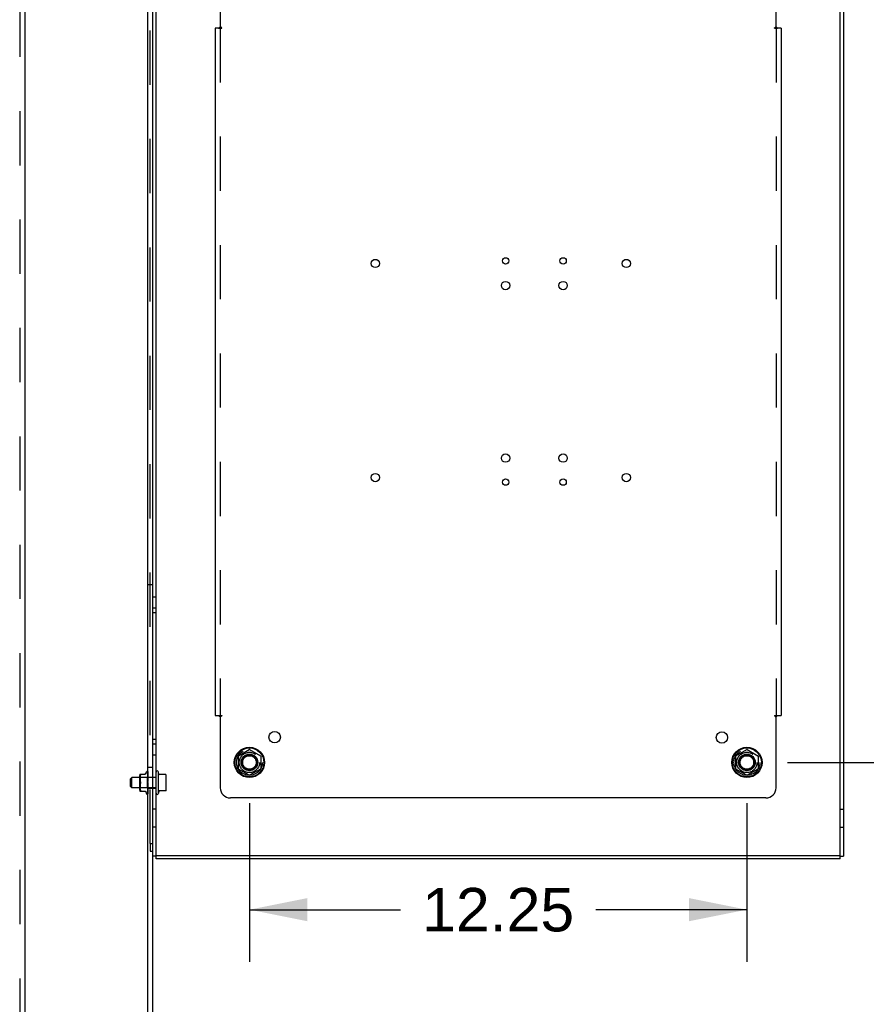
# Model space of a CAD drawing. Header units: inches. Extents: x 0 to 243, y 0 to 157.
# Tile 22 of 27: x 192 to 213, y 99 to 123. Entities that reach past the tile are written whole.
import ezdxf

# ---------------------------------------------------------------- set-up
doc = ezdxf.new("R2010")
doc.units = ezdxf.units.IN
doc.header["$LTSCALE"] = 13.357143
doc.header["$MEASUREMENT"] = 0
doc.linetypes.add('DOT', pattern=[0.2, 0.1, -0.1])
doc.linetypes.add('HIDDEN', pattern=[0.2, 0.1, -0.1])
doc.layers.get('0').update_dxf_attribs({"linetype": 'CONTINUOUS'})
for name, color, linetype in [('DEFAULT_2', 8, 'HIDDEN'), ('DIMENSIONS', 7, 'CONTINUOUS'), ('SUBPANELS', 7, 'CONTINUOUS')]:
    doc.layers.add(name, color=color, linetype=linetype)
doc.styles.get("Standard").update_dxf_attribs({"font": 'arial.ttf'})
doc.dimstyles.new('DIMSTYLE_1', dxfattribs={"dimtxt": 1.071429, "dimasz": 1.428571, "dimexe": 0.09, "dimexo": 0.07, "dimgap": 0.0375, "dimtad": 0, "dimtih": 1, "dimtoh": 1, "dimzin": 4, "dimdsep": 46, "dimtxsty": 'Standard', "dimblk": '_FILLED', "dimblk1": '_FILLED', "dimblk2": '_FILLED', "dimcen": 0.09, "dimazin": 1, "dimtfac": 1, "dimtdec": 3, "dimtofl": 0, "dimtmove": 0, "dimatfit": 3, "dimldrblk": '_FILLED', "dimfxl": 0, "dimtolj": 1, "dimtzin": 4, "dimarcsym": 0})

# ---------------------------------------------------------------- blocks, each defined once
blk = doc.blocks.new('_FILLED')
at = {"color": 0, "linetype": 'ByBlock'}
blk.add_solid([(0, 0), (-1, 0.2), (-1, -0.2)], dxfattribs=at)
blk = doc.blocks.new('*D26')
at = {"layer": 'DIMENSIONS', "color": 2, "linetype": 'Continuous'}
for p, q in [((210.791, 123.755), (216.29, 123.755)), ((215.004, 123.755), (215.004, 115.201)), ((215.004, 104.505), (215.004, 113.059)), ((210.791, 104.505), (216.29, 104.505))]:
    blk.add_line(p, q, dxfattribs=at)
at = {"layer": 'DIMENSIONS', "color": 2, "linetype": 'Continuous', "xscale": 1.4285714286, "yscale": 1.4285714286, "zscale": 1.4285714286}
for p, rotation in [((215.004, 123.755), 90), ((215.004, 104.505), 270)]:
    blk.add_blockref('_FILLED', p, dxfattribs=dict(at, rotation=rotation))
at = {"layer": 'DIMENSIONS', "color": 2, "linetype": 'Continuous', "insert": (215.004, 114.666), "char_height": 1.0714, "width": 3.74403, "attachment_point": 2, "line_spacing_factor": 0.9}
blk.add_mtext('19.25', dxfattribs=at)
blk = doc.blocks.new('*D27')
at = {"layer": 'DIMENSIONS', "color": 2, "linetype": 'Continuous'}
for p, q in [((197.541, 103.505), (197.541, 99.59)), ((209.791, 103.505), (209.791, 99.59)), ((197.541, 100.876), (201.258, 100.876)), ((209.791, 100.876), (206.073, 100.876))]:
    blk.add_line(p, q, dxfattribs=at)
at = {"layer": 'DIMENSIONS', "color": 2, "linetype": 'Continuous', "xscale": 1.4285714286, "yscale": 1.4285714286, "zscale": 1.4285714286, "rotation": 180}
blk.add_blockref('_FILLED', (197.541, 100.876), dxfattribs=at)
at = {"layer": 'DIMENSIONS', "color": 2, "linetype": 'Continuous', "xscale": 1.4285714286, "yscale": 1.4285714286, "zscale": 1.4285714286}
blk.add_blockref('_FILLED', (209.791, 100.876), dxfattribs=at)
at = {"layer": 'DIMENSIONS', "color": 2, "linetype": 'Continuous', "insert": (203.666, 101.412), "char_height": 1.0714, "width": 3.74403, "attachment_point": 2, "line_spacing_factor": 0.9}
blk.add_mtext('12.25', dxfattribs=at)

msp = doc.modelspace()

# ---------------------------------------------------------------- linework, layer by layer
at = {"color": 7, "linetype": 'Continuous'}
for p, q in [((195.041, 44.725), (195.041, 134.475)), ((195.166, 44.725), (195.166, 134.475)), ((195.241, 102.13), (195.241, 126.13)), ((212.091, 102.13), (212.091, 126.13)), ((212.166, 126.067), (212.166, 102.193)), ((195.166, 108.88), (195.041, 108.88)), ((195.241, 108.193), (195.166, 108.193)), ((195.241, 105.068), (195.166, 105.068)), ((197.263, 104.659), (197.263, 104.351)), ((197.268, 104.668), (197.536, 104.823)), ((197.546, 104.823), (197.813, 104.668)), ((197.818, 104.659), (197.818, 104.351)), ((209.513, 104.659), (209.513, 104.351)), ((209.518, 104.668), (209.786, 104.823)), ((209.796, 104.823), (210.063, 104.668)), ((210.068, 104.659), (210.068, 104.351)), ((195.166, 104.38), (195.041, 104.38)), ((197.536, 104.188), (197.268, 104.342)), ((197.813, 104.342), (197.546, 104.188)), ((209.786, 104.188), (209.518, 104.342)), ((210.063, 104.342), (209.796, 104.188)), ((194.616, 104.1), (194.646, 104.13)), ((194.616, 103.91), (194.616, 104.1)), ((194.839, 104.13), (194.646, 104.13)), ((194.646, 103.88), (194.646, 104.13)), ((194.839, 103.825), (194.839, 104.185)), ((194.844, 104.213), (194.973, 104.213)), ((194.977, 104.215), (194.973, 104.214)), ((194.993, 104.233), (195.009, 104.275)), ((195.024, 104.286), (195.025, 104.286)), ((195.038, 104.279), (195.037, 104.281)), ((195.039, 104.278), (195.038, 104.279)), ((195.039, 104.272), (195.038, 104.275)), ((195.038, 104.258), (195.038, 104.26)), ((195.039, 104.253), (195.038, 104.258)), ((195.039, 104.231), (195.038, 104.236)), ((195.038, 104.204), (195.038, 104.204)), ((195.038, 104.201), (195.038, 104.204)), ((195.04, 104.186), (195.038, 104.201)), ((195.038, 104.165), (195.038, 104.166)), ((195.04, 104.144), (195.038, 104.165)), ((195.041, 104.092), (195.038, 104.121)), ((195.038, 104.121), (195.038, 104.121)), ((195.04, 104.249), (195.039, 104.253)), ((195.04, 104.221), (195.039, 104.231)), ((195.041, 104.275), (195.04, 104.276)), ((195.041, 104.274), (195.04, 104.275)), ((195.04, 104.265), (195.04, 104.267)), ((195.041, 104.263), (195.04, 104.265)), ((195.04, 104.248), (195.04, 104.249)), ((195.041, 104.244), (195.04, 104.248)), ((195.041, 104.216), (195.04, 104.221)), ((195.041, 104.18), (195.04, 104.186)), ((195.041, 104.138), (195.04, 104.144)), ((195.041, 104.275), (195.041, 104.275)), ((195.301, 103.745), (195.301, 104.265)), ((195.31, 104.214), (195.301, 104.265)), ((195.479, 104.205), (195.315, 104.205)), ((195.491, 103.839), (195.491, 104.171)), ((194.616, 103.91), (194.646, 103.88)), ((194.839, 103.88), (194.646, 103.88)), ((195.038, 104.072), (195.041, 104.042)), ((195.038, 104.072), (195.038, 104.072)), ((195.038, 103.97), (195.038, 103.97)), ((195.038, 103.872), (195.038, 103.872)), ((194.844, 103.797), (194.973, 103.797)), ((194.993, 103.777), (195.009, 103.735)), ((195.024, 103.724), (195.025, 103.724)), ((195.037, 103.731), (195.038, 103.732)), ((195.038, 103.829), (195.038, 103.83)), ((195.038, 103.794), (195.039, 103.795)), ((195.038, 103.793), (195.038, 103.794)), ((195.038, 103.793), (195.038, 103.793)), ((195.038, 103.764), (195.038, 103.765)), ((195.038, 103.765), (195.039, 103.765)), ((195.038, 103.743), (195.039, 103.745)), ((195.039, 103.831), (195.04, 103.835)), ((195.039, 103.795), (195.04, 103.798)), ((195.039, 103.766), (195.04, 103.768)), ((195.039, 103.765), (195.039, 103.766)), ((195.04, 103.835), (195.041, 103.836)), ((195.04, 103.798), (195.041, 103.799)), ((195.04, 103.768), (195.041, 103.77)), ((195.31, 103.797), (195.301, 103.745)), ((195.479, 103.805), (195.315, 103.805)), ((195.096, 102.505), (195.166, 102.505)), ((195.096, 102.505), (195.096, 102.318)), ((195.096, 102.318), (195.166, 102.318)), ((195.241, 102.193), (195.166, 102.193)), ((212.091, 102.205), (195.241, 102.205)), ((212.091, 102.193), (212.166, 102.193)), ((212.091, 102.13), (195.241, 102.13))]:
    msp.add_line(p, q, dxfattribs=at)
for points in [[(194.86, 104.199), (194.856, 104.19), (194.853, 104.182), (194.851, 104.172), (194.848, 104.163), (194.847, 104.153), (194.846, 104.144), (194.845, 104.135), (194.845, 104.126), (194.844, 104.118), (194.844, 104.11), (194.844, 104.101), (194.845, 104.093), (194.845, 104.084), (194.846, 104.075), (194.847, 104.065), (194.848, 104.056), (194.85, 104.046), (194.853, 104.037), (194.856, 104.028), (194.86, 104.02)], [(194.86, 104.199), (194.861, 104.202), (194.862, 104.204), (194.863, 104.206), (194.863, 104.208), (194.863, 104.209), (194.863, 104.211), (194.863, 104.212), (194.862, 104.213), (194.861, 104.213), (194.86, 104.213)], [(194.973, 104.214), (194.969, 104.214), (194.966, 104.213)], [(194.993, 104.233), (194.992, 104.231), (194.991, 104.227), (194.988, 104.224), (194.986, 104.222), (194.983, 104.219), (194.98, 104.217), (194.977, 104.215)], [(195.038, 104.28), (195.037, 104.281), (195.036, 104.282)], [(195.04, 104.275), (195.04, 104.276), (195.039, 104.278), (195.039, 104.279), (195.038, 104.28)], [(195.04, 104.276), (195.04, 104.276), (195.04, 104.277), (195.04, 104.277), (195.04, 104.277), (195.04, 104.278), (195.039, 104.278), (195.039, 104.278)], [(195.04, 104.267), (195.04, 104.269), (195.039, 104.271), (195.039, 104.272)], [(194.86, 103.99), (194.856, 103.982), (194.853, 103.973), (194.85, 103.964), (194.849, 103.954), (194.847, 103.945), (194.846, 103.936), (194.845, 103.927), (194.845, 103.918), (194.844, 103.909), (194.844, 103.901), (194.844, 103.892), (194.845, 103.884), (194.845, 103.875), (194.846, 103.866), (194.847, 103.857), (194.848, 103.848), (194.85, 103.838), (194.853, 103.829), (194.856, 103.82), (194.86, 103.811)], [(194.86, 104.02), (194.861, 104.017), (194.862, 104.015), (194.862, 104.012), (194.863, 104.01), (194.863, 104.007), (194.863, 104.005)], [(194.863, 104.005), (194.863, 104.003), (194.863, 104), (194.862, 103.998), (194.862, 103.995), (194.861, 103.993), (194.86, 103.99)], [(195.038, 103.97), (195.038, 103.97), (195.038, 103.971), (195.039, 103.972), (195.039, 103.972), (195.039, 103.973), (195.039, 103.973), (195.04, 103.974), (195.04, 103.974), (195.04, 103.975), (195.04, 103.975), (195.041, 103.975), (195.041, 103.975)], [(195.038, 103.92), (195.039, 103.921), (195.039, 103.922), (195.039, 103.922), (195.039, 103.923), (195.04, 103.924), (195.04, 103.924), (195.04, 103.925), (195.041, 103.926), (195.041, 103.926)], [(195.038, 103.919), (195.038, 103.92), (195.038, 103.92)], [(195.038, 103.873), (195.039, 103.874), (195.039, 103.875), (195.039, 103.876)], [(195.038, 103.872), (195.038, 103.872), (195.038, 103.873), (195.038, 103.873)], [(195.039, 103.876), (195.04, 103.877), (195.04, 103.878), (195.041, 103.879)], [(194.86, 103.797), (194.861, 103.797), (194.862, 103.797), (194.863, 103.798), (194.863, 103.799), (194.863, 103.801), (194.863, 103.802), (194.863, 103.804), (194.862, 103.806), (194.861, 103.809), (194.86, 103.811)], [(194.966, 103.797), (194.969, 103.796), (194.973, 103.796)], [(194.973, 103.796), (194.977, 103.795), (194.98, 103.793), (194.983, 103.791), (194.986, 103.789), (194.988, 103.786), (194.991, 103.783), (194.992, 103.779), (194.993, 103.778)], [(195.038, 103.83), (195.038, 103.83), (195.038, 103.83), (195.039, 103.831)], [(195.038, 103.732), (195.038, 103.733), (195.039, 103.733), (195.039, 103.733), (195.039, 103.734), (195.04, 103.735), (195.04, 103.735), (195.04, 103.736), (195.04, 103.736), (195.041, 103.737), (195.041, 103.737)], [(195.039, 103.745), (195.039, 103.746), (195.04, 103.746), (195.04, 103.747), (195.04, 103.748), (195.04, 103.748), (195.041, 103.749), (195.041, 103.749)]]:
    msp.add_lwpolyline(points, dxfattribs=at)
for centre, radius in [((197.541, 104.505), 0.372), ((197.541, 104.505), 0.356), ((209.791, 104.505), 0.372), ((209.791, 104.505), 0.356), ((197.541, 104.505), 0.204), ((197.541, 104.505), 0.183), ((197.541, 104.505), 0.183), ((209.791, 104.505), 0.204), ((209.791, 104.505), 0.183), ((209.791, 104.505), 0.183)]:
    msp.add_circle(centre, radius, dxfattribs=at)
for centre, radius, start, end in [((197.541, 104.814), 0.01, 60, 119.9873), ((209.791, 104.814), 0.01, 60, 119.9873), ((197.273, 104.659), 0.01, 120, 179.9876), ((197.808, 104.659), 0.01, 0, 60), ((209.523, 104.659), 0.01, 120, 179.9876), ((210.058, 104.659), 0.01, 0.0113, 60), ((197.273, 104.351), 0.01, 180.0113, 239.988), ((197.808, 104.351), 0.01, 300, 360), ((209.523, 104.351), 0.01, 180.0113, 239.988), ((210.058, 104.351), 0.01, 300, 360), ((194.916, 104.185), 0.0776, 157.9239, 180), ((195.024, 104.27), 0.0167, 90, 160), ((195.025, 104.27), 0.0167, 47.7647, 90), ((195.271, 104.265), 0.03, 359.9957, 180), ((195.319, 104.215), 0.01, 188.5695, 253.7139), ((195.479, 104.195), 0.01, 10.4809, 90), ((195.35, 104.171), 0.141, 0, 10.4811), ((197.541, 104.196), 0.01, 240.0117, 299.9873), ((209.791, 104.196), 0.01, 240.0117, 299.9873), ((194.916, 103.825), 0.0776, 180, 202.0761), ((195.024, 103.74), 0.0167, 200, 270), ((195.025, 103.74), 0.0167, 270, 332.8512), ((195.271, 103.745), 0.03, 180, 0.0043), ((195.319, 103.795), 0.01, 106.2861, 171.4305), ((195.479, 103.815), 0.01, 270, 349.5191), ((195.35, 103.839), 0.141, 349.5189, 360)]:
    msp.add_arc(centre, radius, start, end, dxfattribs=at)
at = {"layer": 'DEFAULT_2', "color": 8, "linetype": 'HIDDEN'}
for p, q in [((195.096, 102.505), (195.096, 125.755)), ((195.241, 108.576), (195.166, 108.576)), ((195.241, 108.31), (195.166, 108.31)), ((195.241, 104.951), (195.166, 104.951)), ((195.241, 104.685), (195.166, 104.685)), ((194.859, 104.13), (194.839, 104.15)), ((195.241, 104.13), (194.839, 104.13)), ((194.844, 104.118), (194.844, 104.118)), ((194.844, 104.109), (194.844, 104.11)), ((194.844, 104.101), (194.844, 104.101)), ((194.845, 104.135), (194.845, 104.135)), ((194.845, 104.126), (194.845, 104.126)), ((194.846, 104.144), (194.846, 104.144)), ((194.847, 104.153), (194.847, 104.153)), ((194.848, 104.163), (194.848, 104.163)), ((194.85, 104.172), (194.851, 104.172)), ((194.853, 104.181), (194.853, 104.182)), ((194.856, 104.19), (194.856, 104.19)), ((195.022, 104.13), (194.859, 104.13)), ((194.859, 103.88), (194.859, 104.13)), ((194.859, 104.13), (194.859, 104.13)), ((195.04, 104.149), (195.022, 104.13)), ((195.022, 104.13), (195.022, 103.88)), ((195.036, 104.282), (195.036, 104.282)), ((195.037, 104.281), (195.036, 104.282)), ((195.038, 104.278), (195.04, 104.149)), ((195.038, 104.273), (195.038, 104.274)), ((195.038, 104.274), (195.038, 104.274)), ((195.038, 104.273), (195.04, 104.146)), ((195.039, 104.273), (195.038, 104.273)), ((195.038, 104.26), (195.038, 104.259)), ((195.038, 104.259), (195.04, 104.138)), ((195.04, 104.255), (195.038, 104.258)), ((195.038, 104.258), (195.038, 104.258)), ((195.038, 104.257), (195.04, 104.138)), ((195.038, 104.236), (195.038, 104.236)), ((195.038, 104.236), (195.04, 104.126)), ((195.038, 104.233), (195.04, 104.126)), ((195.039, 104.231), (195.038, 104.232)), ((195.038, 104.204), (195.04, 104.109)), ((195.038, 104.2), (195.04, 104.109)), ((195.038, 104.166), (195.04, 104.088)), ((195.038, 104.16), (195.04, 104.088)), ((195.038, 104.121), (195.04, 104.065)), ((195.038, 104.115), (195.04, 104.064)), ((195.04, 104.229), (195.039, 104.231)), ((195.04, 104.195), (195.039, 104.198)), ((195.04, 104.155), (195.039, 104.158)), ((195.04, 104.27), (195.04, 104.27)), ((195.041, 104.268), (195.04, 104.27)), ((195.04, 104.254), (195.04, 104.255)), ((195.04, 104.253), (195.04, 104.254)), ((195.041, 104.252), (195.04, 104.253)), ((195.04, 104.228), (195.04, 104.229)), ((195.04, 104.228), (195.04, 104.228)), ((195.041, 104.227), (195.04, 104.228)), ((195.04, 104.195), (195.04, 104.195)), ((195.041, 104.194), (195.04, 104.195)), ((195.04, 104.154), (195.04, 104.155)), ((195.041, 104.154), (195.04, 104.154)), ((195.04, 104.149), (195.04, 104.149)), ((195.041, 104.149), (195.04, 104.149)), ((195.041, 104.148), (195.04, 104.147)), ((195.04, 104.147), (195.04, 104.146)), ((195.041, 104.147), (195.04, 104.147)), ((195.04, 104.147), (195.04, 104.146)), ((195.04, 104.147), (195.04, 104.147)), ((195.04, 104.146), (195.04, 104.146)), ((195.04, 104.146), (195.04, 104.146)), ((195.04, 104.146), (195.04, 104.146)), ((195.04, 104.146), (195.04, 104.146)), ((195.041, 104.141), (195.04, 104.14)), ((195.041, 104.14), (195.04, 104.14)), ((195.04, 104.14), (195.04, 104.139)), ((195.04, 104.139), (195.04, 104.138)), ((195.04, 104.138), (195.04, 104.138)), ((195.041, 104.135), (195.04, 104.138)), ((195.04, 104.138), (195.04, 104.138)), ((195.04, 104.138), (195.04, 104.138)), ((195.041, 104.131), (195.04, 104.129)), ((195.04, 104.129), (195.04, 104.126)), ((195.04, 104.128), (195.04, 104.127)), ((195.041, 104.128), (195.04, 104.128)), ((195.04, 104.126), (195.04, 104.126)), ((195.04, 104.126), (195.04, 104.126)), ((195.04, 104.126), (195.04, 104.126)), ((195.041, 104.121), (195.04, 104.126)), ((195.041, 104.114), (195.04, 104.109)), ((195.041, 104.111), (195.04, 104.11)), ((195.04, 104.109), (195.04, 104.109)), ((195.04, 104.109), (195.04, 104.109)), ((195.041, 104.103), (195.04, 104.109)), ((195.041, 104.096), (195.04, 104.089)), ((195.041, 104.193), (195.041, 104.194)), ((195.041, 104.154), (195.041, 104.154)), ((195.041, 104.148), (195.041, 104.148)), ((195.041, 104.148), (195.041, 104.148)), ((195.041, 104.147), (195.041, 104.147)), ((195.041, 104.142), (195.041, 104.141)), ((195.041, 104.138), (195.241, 104.138)), ((195.041, 104.116), (195.041, 104.114)), ((195.041, 104.112), (195.041, 104.111)), ((195.241, 103.88), (194.839, 103.88)), ((194.859, 103.88), (194.839, 103.86)), ((194.844, 103.909), (194.844, 103.909)), ((194.844, 103.901), (194.844, 103.901)), ((194.844, 103.892), (194.844, 103.892)), ((194.845, 104.092), (194.845, 104.093)), ((194.845, 104.083), (194.845, 104.084)), ((194.845, 103.926), (194.845, 103.927)), ((194.845, 103.918), (194.845, 103.918)), ((194.845, 103.884), (194.845, 103.884)), ((194.845, 103.875), (194.845, 103.875)), ((194.846, 104.074), (194.846, 104.075)), ((194.846, 103.936), (194.846, 103.936)), ((194.846, 103.866), (194.846, 103.866)), ((194.847, 104.065), (194.847, 104.065)), ((194.847, 103.945), (194.847, 103.945)), ((194.847, 103.857), (194.847, 103.857)), ((194.849, 104.056), (194.848, 104.056)), ((194.848, 103.954), (194.849, 103.954)), ((194.85, 104.046), (194.85, 104.046)), ((194.85, 103.964), (194.85, 103.964)), ((194.853, 104.037), (194.853, 104.037)), ((194.853, 103.973), (194.853, 103.973)), ((194.856, 103.982), (194.86, 103.99)), ((195.022, 103.88), (194.859, 103.88)), ((195.041, 103.861), (195.022, 103.88)), ((195.038, 104.072), (195.04, 104.039)), ((195.038, 104.066), (195.04, 104.038)), ((195.041, 103.994), (195.038, 103.964)), ((195.04, 103.959), (195.038, 103.919)), ((195.04, 103.958), (195.038, 103.913)), ((195.038, 103.913), (195.041, 103.943)), ((195.04, 103.934), (195.038, 103.872)), ((195.04, 103.933), (195.038, 103.866)), ((195.038, 103.913), (195.038, 103.913)), ((195.04, 103.911), (195.038, 103.824)), ((195.04, 103.911), (195.038, 103.829)), ((195.038, 103.866), (195.041, 103.895)), ((195.04, 103.892), (195.038, 103.789)), ((195.04, 103.892), (195.038, 103.793)), ((195.04, 103.878), (195.038, 103.764)), ((195.04, 103.877), (195.038, 103.761)), ((195.04, 103.867), (195.038, 103.743)), ((195.04, 103.867), (195.038, 103.744)), ((195.038, 103.866), (195.038, 103.866)), ((195.04, 103.862), (195.038, 103.734)), ((195.04, 103.862), (195.038, 103.733)), ((195.04, 104.01), (195.039, 104.011)), ((195.04, 104.01), (195.039, 104.011)), ((195.039, 104.011), (195.039, 104.011)), ((195.04, 103.986), (195.039, 103.981)), ((195.04, 104.091), (195.04, 104.09)), ((195.041, 104.091), (195.04, 104.091)), ((195.04, 104.09), (195.04, 104.09)), ((195.04, 104.088), (195.04, 104.089)), ((195.041, 104.081), (195.04, 104.088)), ((195.04, 104.088), (195.04, 104.088)), ((195.04, 104.088), (195.04, 104.088)), ((195.041, 104.073), (195.04, 104.065)), ((195.04, 104.065), (195.04, 104.064)), ((195.04, 104.064), (195.04, 104.065)), ((195.041, 104.057), (195.04, 104.064)), ((195.041, 104.048), (195.04, 104.039)), ((195.04, 104.04), (195.04, 104.039)), ((195.041, 104.03), (195.04, 104.039)), ((195.04, 104.039), (195.04, 104.039)), ((195.04, 104.038), (195.04, 104.039)), ((195.04, 104.038), (195.04, 104.038)), ((195.041, 104.021), (195.04, 104.012)), ((195.041, 104.003), (195.04, 104.012)), ((195.04, 104.012), (195.04, 104.012)), ((195.04, 104.01), (195.04, 104.01)), ((195.04, 104.01), (195.04, 104.01)), ((195.04, 104.01), (195.04, 104.01)), ((195.041, 104.01), (195.04, 104.01)), ((195.04, 104.009), (195.04, 104.01)), ((195.04, 104.01), (195.04, 104.01)), ((195.041, 104.009), (195.04, 104.009)), ((195.04, 103.986), (195.04, 103.985)), ((195.04, 103.985), (195.04, 103.984)), ((195.04, 103.984), (195.04, 103.985)), ((195.041, 103.976), (195.04, 103.984)), ((195.041, 103.981), (195.04, 103.982)), ((195.041, 103.967), (195.04, 103.958)), ((195.04, 103.959), (195.04, 103.958)), ((195.04, 103.958), (195.04, 103.958)), ((195.041, 103.949), (195.04, 103.958)), ((195.04, 103.958), (195.04, 103.958)), ((195.041, 103.955), (195.04, 103.955)), ((195.041, 103.941), (195.04, 103.934)), ((195.04, 103.933), (195.04, 103.934)), ((195.04, 103.934), (195.04, 103.933)), ((195.041, 103.925), (195.04, 103.933)), ((195.04, 103.933), (195.04, 103.933)), ((195.04, 103.933), (195.04, 103.933)), ((195.04, 103.931), (195.04, 103.932)), ((195.041, 103.93), (195.04, 103.931)), ((195.04, 103.931), (195.04, 103.931)), ((195.041, 103.918), (195.04, 103.911)), ((195.04, 103.911), (195.04, 103.911)), ((195.041, 103.904), (195.04, 103.911)), ((195.04, 103.911), (195.04, 103.911)), ((195.04, 103.909), (195.04, 103.91)), ((195.041, 103.908), (195.04, 103.909)), ((195.041, 103.898), (195.04, 103.894)), ((195.04, 103.894), (195.04, 103.892)), ((195.04, 103.892), (195.04, 103.892)), ((195.04, 103.892), (195.04, 103.892)), ((195.04, 103.892), (195.04, 103.892)), ((195.04, 103.889), (195.04, 103.892)), ((195.04, 103.89), (195.04, 103.891)), ((195.041, 103.89), (195.04, 103.89)), ((195.041, 103.886), (195.04, 103.889)), ((195.041, 103.88), (195.04, 103.879)), ((195.04, 103.879), (195.04, 103.879)), ((195.04, 103.879), (195.04, 103.878)), ((195.04, 103.877), (195.04, 103.878)), ((195.04, 103.878), (195.04, 103.877)), ((195.04, 103.877), (195.04, 103.877)), ((195.041, 103.873), (195.04, 103.877)), ((195.04, 103.877), (195.04, 103.877)), ((195.04, 103.877), (195.04, 103.877)), ((195.041, 103.869), (195.04, 103.867)), ((195.04, 103.867), (195.04, 103.867)), ((195.041, 103.864), (195.04, 103.867)), ((195.04, 103.867), (195.04, 103.867)), ((195.04, 103.867), (195.04, 103.867)), ((195.041, 103.861), (195.04, 103.862)), ((195.04, 103.862), (195.04, 103.862)), ((195.04, 103.862), (195.04, 103.862)), ((195.04, 103.862), (195.04, 103.862)), ((195.04, 103.862), (195.04, 103.862)), ((195.041, 104.009), (195.041, 104.01)), ((195.041, 104.009), (195.041, 104.009)), ((195.041, 103.881), (195.041, 103.88)), ((195.041, 103.872), (195.241, 103.872)), ((194.848, 103.847), (194.848, 103.848)), ((194.851, 103.838), (194.85, 103.838)), ((194.853, 103.829), (194.853, 103.829)), ((194.856, 103.82), (194.856, 103.82)), ((195.037, 103.731), (195.038, 103.732)), ((195.038, 103.824), (195.039, 103.829)), ((195.038, 103.824), (195.038, 103.824)), ((195.038, 103.789), (195.039, 103.795)), ((195.038, 103.793), (195.038, 103.793)), ((195.038, 103.789), (195.038, 103.789)), ((195.038, 103.789), (195.038, 103.789)), ((195.038, 103.763), (195.039, 103.766)), ((195.038, 103.764), (195.038, 103.764)), ((195.038, 103.761), (195.038, 103.763)), ((195.038, 103.761), (195.038, 103.761)), ((195.038, 103.743), (195.039, 103.745)), ((195.038, 103.742), (195.038, 103.743)), ((195.038, 103.733), (195.039, 103.734)), ((195.038, 103.732), (195.038, 103.733)), ((195.039, 103.829), (195.04, 103.844)), ((195.039, 103.795), (195.04, 103.805)), ((195.039, 103.769), (195.04, 103.771)), ((195.039, 103.766), (195.039, 103.769)), ((195.039, 103.747), (195.04, 103.749)), ((195.039, 103.745), (195.039, 103.747)), ((195.039, 103.736), (195.04, 103.737)), ((195.039, 103.734), (195.039, 103.736)), ((195.04, 103.844), (195.041, 103.85)), ((195.04, 103.805), (195.041, 103.811)), ((195.04, 103.774), (195.041, 103.777)), ((195.04, 103.771), (195.04, 103.774)), ((195.04, 103.754), (195.041, 103.755)), ((195.04, 103.751), (195.04, 103.754)), ((195.04, 103.749), (195.04, 103.751)), ((195.04, 103.739), (195.041, 103.74)), ((195.04, 103.737), (195.04, 103.739)), ((195.041, 103.777), (195.041, 103.779)), ((195.241, 103.349), (195.166, 103.349)), ((212.091, 103.349), (212.166, 103.349)), ((195.241, 102.911), (195.166, 102.911)), ((212.091, 102.911), (212.166, 102.911))]:
    msp.add_line(p, q, dxfattribs=at)
for points in [[(195.036, 104.282), (195.036, 104.282), (195.037, 104.282), (195.037, 104.282), (195.037, 104.281), (195.037, 104.281), (195.037, 104.281), (195.037, 104.281), (195.037, 104.281), (195.037, 104.28), (195.038, 104.28), (195.038, 104.28), (195.038, 104.279), (195.038, 104.279), (195.038, 104.279), (195.038, 104.278), (195.038, 104.278), (195.038, 104.278), (195.038, 104.278)], [(195.038, 104.275), (195.038, 104.275), (195.038, 104.274), (195.038, 104.274), (195.038, 104.273)], [(195.038, 104.274), (195.038, 104.274), (195.038, 104.274), (195.038, 104.274), (195.038, 104.274), (195.038, 104.273), (195.038, 104.273), (195.038, 104.272), (195.038, 104.272)], [(195.038, 104.258), (195.038, 104.258), (195.038, 104.258), (195.038, 104.258), (195.038, 104.257), (195.038, 104.257)], [(195.038, 104.232), (195.038, 104.233), (195.038, 104.233), (195.038, 104.233), (195.038, 104.233), (195.038, 104.233)], [(195.039, 104.198), (195.039, 104.198), (195.038, 104.199), (195.038, 104.199), (195.038, 104.2), (195.038, 104.2), (195.038, 104.2)], [(195.039, 104.158), (195.039, 104.158), (195.039, 104.158), (195.038, 104.159), (195.038, 104.16), (195.038, 104.16), (195.038, 104.16)], [(195.04, 104.11), (195.039, 104.111), (195.039, 104.112), (195.039, 104.112), (195.039, 104.113), (195.038, 104.114), (195.038, 104.115), (195.038, 104.115), (195.038, 104.115)], [(195.04, 104.27), (195.04, 104.271), (195.039, 104.271), (195.039, 104.272), (195.039, 104.273)], [(195.041, 104.149), (195.041, 104.149), (195.04, 104.149), (195.04, 104.149), (195.04, 104.149)], [(195.041, 104.146), (195.04, 104.146), (195.04, 104.146), (195.04, 104.146)], [(195.04, 104.146), (195.04, 104.146), (195.04, 104.146)], [(195.041, 104.145), (195.041, 104.145), (195.04, 104.145), (195.04, 104.146), (195.04, 104.146)], [(195.04, 104.14), (195.04, 104.139), (195.04, 104.139), (195.04, 104.139), (195.04, 104.138), (195.04, 104.138)], [(195.041, 104.138), (195.04, 104.138), (195.04, 104.138), (195.04, 104.138), (195.04, 104.138)], [(195.04, 104.127), (195.04, 104.126), (195.04, 104.126)], [(195.041, 104.125), (195.04, 104.125), (195.04, 104.125), (195.04, 104.125), (195.04, 104.125), (195.04, 104.126)], [(195.04, 104.11), (195.04, 104.11), (195.04, 104.11), (195.04, 104.109), (195.04, 104.109)], [(195.041, 104.108), (195.04, 104.109), (195.04, 104.11)], [(195.041, 104.107), (195.04, 104.107), (195.04, 104.108), (195.04, 104.108), (195.04, 104.108), (195.04, 104.109)], [(194.862, 104.015), (194.861, 104.016), (194.86, 104.018), (194.86, 104.02)], [(194.86, 103.99), (194.86, 103.992), (194.861, 103.993), (194.861, 103.994), (194.862, 103.996)], [(194.863, 104.005), (194.863, 104.007), (194.863, 104.009), (194.863, 104.011), (194.862, 104.013)], [(194.862, 103.997), (194.863, 103.999), (194.863, 104), (194.863, 104.002), (194.863, 104.004), (194.863, 104.005)], [(195.04, 104.061), (195.039, 104.062), (195.039, 104.063), (195.039, 104.063), (195.039, 104.064), (195.038, 104.064), (195.038, 104.065), (195.038, 104.066), (195.038, 104.066)], [(195.039, 104.011), (195.039, 104.012), (195.039, 104.012), (195.039, 104.013), (195.038, 104.013), (195.038, 104.014), (195.038, 104.014), (195.038, 104.015), (195.038, 104.015)], [(195.039, 103.981), (195.038, 103.973), (195.038, 103.97)], [(195.039, 104.011), (195.039, 104.011), (195.04, 104.011), (195.04, 104.01), (195.04, 104.01), (195.04, 104.009), (195.041, 104.009)], [(195.04, 104.09), (195.04, 104.089), (195.04, 104.089), (195.04, 104.088)], [(195.041, 104.086), (195.04, 104.086), (195.04, 104.087), (195.04, 104.087), (195.04, 104.088)], [(195.041, 104.068), (195.04, 104.067), (195.04, 104.067)], [(195.04, 104.067), (195.04, 104.066), (195.04, 104.066), (195.04, 104.065), (195.04, 104.065)], [(195.041, 104.062), (195.04, 104.062), (195.04, 104.063), (195.04, 104.063), (195.04, 104.064), (195.04, 104.064)], [(195.041, 104.06), (195.041, 104.06), (195.04, 104.06), (195.04, 104.061)], [(195.041, 104.042), (195.04, 104.042), (195.04, 104.041)], [(195.04, 104.041), (195.04, 104.04), (195.04, 104.04)], [(195.041, 104.036), (195.04, 104.036), (195.04, 104.037), (195.04, 104.037), (195.04, 104.038)], [(195.041, 104.015), (195.04, 104.015), (195.04, 104.014), (195.04, 104.013), (195.04, 104.013), (195.04, 104.012), (195.04, 104.012)], [(195.04, 104.01), (195.04, 104.011), (195.04, 104.012)], [(195.041, 103.988), (195.04, 103.987), (195.04, 103.987), (195.04, 103.986), (195.04, 103.986)], [(195.04, 103.983), (195.04, 103.984), (195.04, 103.984)], [(195.04, 103.982), (195.04, 103.982), (195.04, 103.983)], [(195.041, 103.961), (195.04, 103.961), (195.04, 103.96), (195.04, 103.96), (195.04, 103.959), (195.04, 103.959)], [(195.04, 103.957), (195.04, 103.957), (195.04, 103.958)], [(195.04, 103.955), (195.04, 103.956), (195.04, 103.957)], [(195.041, 103.936), (195.041, 103.936), (195.04, 103.935), (195.04, 103.935), (195.04, 103.934), (195.04, 103.934), (195.04, 103.934)], [(195.04, 103.932), (195.04, 103.932), (195.04, 103.933)], [(195.041, 103.913), (195.04, 103.913), (195.04, 103.913), (195.04, 103.912), (195.04, 103.912), (195.04, 103.911)], [(195.04, 103.91), (195.04, 103.91), (195.04, 103.911), (195.04, 103.911)], [(195.041, 103.894), (195.04, 103.894), (195.04, 103.893), (195.04, 103.893), (195.04, 103.893), (195.04, 103.892)], [(195.04, 103.891), (195.04, 103.892), (195.04, 103.892)], [(195.041, 103.878), (195.04, 103.878), (195.04, 103.878), (195.04, 103.878), (195.04, 103.878), (195.04, 103.878)], [(195.041, 103.875), (195.04, 103.876), (195.04, 103.876), (195.04, 103.877)], [(195.041, 103.868), (195.04, 103.868), (195.04, 103.868), (195.04, 103.868), (195.04, 103.868), (195.04, 103.867)], [(195.041, 103.866), (195.04, 103.866), (195.04, 103.867), (195.04, 103.867)], [(195.04, 103.867), (195.04, 103.867), (195.04, 103.867), (195.04, 103.867)], [(195.041, 103.863), (195.041, 103.862), (195.04, 103.862), (195.04, 103.862), (195.04, 103.862)], [(195.041, 103.862), (195.04, 103.862), (195.04, 103.862), (195.04, 103.862), (195.04, 103.862), (195.04, 103.862), (195.04, 103.862)], [(195.041, 103.861), (195.041, 103.861), (195.04, 103.861), (195.04, 103.862)], [(195.038, 103.734), (195.038, 103.734), (195.038, 103.733), (195.038, 103.732), (195.038, 103.732), (195.038, 103.732), (195.037, 103.731), (195.037, 103.731), (195.037, 103.731)], [(195.038, 103.744), (195.038, 103.744), (195.038, 103.744), (195.038, 103.743), (195.038, 103.743)], [(195.038, 103.743), (195.038, 103.742), (195.038, 103.742), (195.038, 103.742)], [(195.038, 103.733), (195.038, 103.733), (195.038, 103.732), (195.038, 103.732), (195.038, 103.731)], [(195.04, 103.733), (195.04, 103.733), (195.04, 103.734), (195.041, 103.735)]]:
    msp.add_lwpolyline(points, dxfattribs=at)
for centre, radius in [((197.541, 104.505), 0.318), ((197.541, 104.505), 0.166), ((209.791, 104.505), 0.318), ((209.791, 104.505), 0.166)]:
    msp.add_circle(centre, radius, dxfattribs=at)
at = {"layer": 'DEFAULT_2', "color": 8, "linetype": 'DOT'}
for centre in [(197.541, 104.505), (209.791, 104.505)]:
    msp.add_circle(centre, 0.17, dxfattribs=at)
at = {"layer": 'DEFAULT_2', "color": 8, "linetype": 'HIDDEN'}
for centre, start, end in [((195.319, 104.215), 253.7139, 270), ((195.319, 103.795), 90, 106.2861)]:
    msp.add_arc(centre, 0.01, start, end, dxfattribs=at)
at = {"layer": 'SUBPANELS', "color": 8, "linetype": 'HIDDEN'}
for p, q in [((191.885, 128.569), (191.885, 54.631)), ((196.783, 122.599), (196.862, 122.599)), ((196.822, 122.599), (196.822, 105.661)), ((210.469, 122.599), (210.548, 122.599)), ((210.51, 122.599), (210.51, 105.661)), ((196.783, 105.661), (196.862, 105.661)), ((210.469, 105.661), (210.548, 105.661))]:
    msp.add_line(p, q, dxfattribs=at)
at = {"layer": 'SUBPANELS', "color": 3, "linetype": 'Continuous'}
for p, q in [((192.01, 128.569), (192.01, 54.631)), ((196.822, 124.38), (196.822, 122.634)), ((210.51, 122.634), (210.51, 124.38)), ((196.783, 122.599), (196.697, 122.599)), ((196.697, 122.599), (196.697, 105.661)), ((210.635, 122.599), (210.548, 122.599)), ((210.635, 122.599), (210.635, 105.661)), ((196.697, 105.661), (196.783, 105.661)), ((196.822, 105.626), (196.822, 103.88)), ((210.51, 103.88), (210.51, 105.626)), ((210.548, 105.661), (210.635, 105.661)), ((210.26, 103.63), (197.072, 103.63))]:
    msp.add_line(p, q, dxfattribs=at)
for points in [[(196.783, 122.599), (196.788, 122.603), (196.793, 122.606), (196.796, 122.61), (196.8, 122.613), (196.803, 122.616), (196.809, 122.622)], [(196.809, 122.622), (196.813, 122.626), (196.817, 122.63), (196.822, 122.634)], [(210.529, 122.616), (210.522, 122.622), (210.518, 122.626), (210.514, 122.63), (210.51, 122.634)], [(210.548, 122.599), (210.543, 122.603), (210.539, 122.606), (210.535, 122.61), (210.532, 122.613), (210.529, 122.616)], [(196.783, 105.661), (196.788, 105.657), (196.793, 105.654), (196.796, 105.651), (196.8, 105.647), (196.803, 105.644)], [(196.803, 105.644), (196.809, 105.638), (196.813, 105.634), (196.817, 105.63), (196.822, 105.626)], [(210.522, 105.638), (210.518, 105.634), (210.514, 105.63), (210.51, 105.626)], [(210.548, 105.661), (210.543, 105.657), (210.539, 105.654), (210.535, 105.651), (210.532, 105.647), (210.529, 105.644), (210.522, 105.638)]]:
    msp.add_lwpolyline(points, dxfattribs=at)
at = {"layer": 'SUBPANELS', "color": 8, "linetype": 'HIDDEN'}
for points in [[(196.862, 122.599), (196.86, 122.604), (196.858, 122.608), (196.854, 122.612), (196.85, 122.615), (196.846, 122.618), (196.842, 122.621), (196.837, 122.624), (196.832, 122.627), (196.827, 122.63), (196.822, 122.634)], [(210.469, 122.599), (210.471, 122.603), (210.473, 122.607), (210.476, 122.61), (210.479, 122.613), (210.482, 122.616), (210.485, 122.618), (210.489, 122.62)], [(210.489, 122.62), (210.497, 122.625), (210.502, 122.628), (210.506, 122.631), (210.51, 122.634)], [(196.862, 105.661), (196.86, 105.656), (196.858, 105.652), (196.854, 105.648), (196.85, 105.645), (196.846, 105.642), (196.842, 105.639), (196.837, 105.636), (196.832, 105.633), (196.827, 105.63), (196.822, 105.626)], [(210.469, 105.661), (210.471, 105.657), (210.473, 105.654), (210.476, 105.65), (210.479, 105.647), (210.482, 105.645), (210.485, 105.642), (210.489, 105.64), (210.497, 105.635)], [(210.497, 105.635), (210.502, 105.632), (210.506, 105.629), (210.51, 105.626)]]:
    msp.add_lwpolyline(points, dxfattribs=at)
at = {"layer": 'SUBPANELS', "color": 3, "linetype": 'Continuous'}
for centre, radius in [((200.642, 116.801), 0.102), ((203.849, 116.866), 0.078), ((205.266, 116.866), 0.078), ((206.823, 116.801), 0.102), ((203.849, 116.256), 0.102), ((205.266, 116.256), 0.102), ((203.849, 112.004), 0.102), ((205.266, 112.004), 0.102), ((200.642, 111.525), 0.102), ((206.823, 111.525), 0.102), ((203.849, 111.413), 0.078), ((205.266, 111.413), 0.078), ((198.163, 105.127), 0.14), ((209.176, 105.12), 0.14)]:
    msp.add_circle(centre, radius, dxfattribs=at)
at = {"layer": 'SUBPANELS', "color": 8, "linetype": 'HIDDEN'}
for centre in [(197.541, 104.505), (209.791, 104.505)]:
    msp.add_circle(centre, 0.25, dxfattribs=at)
at = {"layer": 'SUBPANELS', "color": 3, "linetype": 'Continuous'}
for centre, start, end in [((197.072, 103.88), 180, 270), ((210.26, 103.88), 270, 360)]:
    msp.add_arc(centre, 0.25, start, end, dxfattribs=at)

# ---------------------------------------------------------------- dimensions: what is measured, and where the dimension line sits
at = {"layer": 'DIMENSIONS', "color": 2, "linetype": 'Continuous'}
for base, p1, p2, angle, picture, middle in [((215.004, 104.505), (210.721, 123.755), (210.721, 104.505), 270, '*D26', (215.053, 114.124)), ((197.541, 100.876), (209.791, 103.575), (197.541, 103.575), 180, '*D27', (203.715, 100.87))]:
    dim = msp.add_linear_dim(base=base, p1=p1, p2=p2, angle=angle, dimstyle='DIMSTYLE_1', dxfattribs=at)
    dim.commit()
    dim.dimension.update_dxf_attribs({"geometry": picture, "text_midpoint": middle, "dimtype": 160})

doc.saveas('drawing.dxf')
